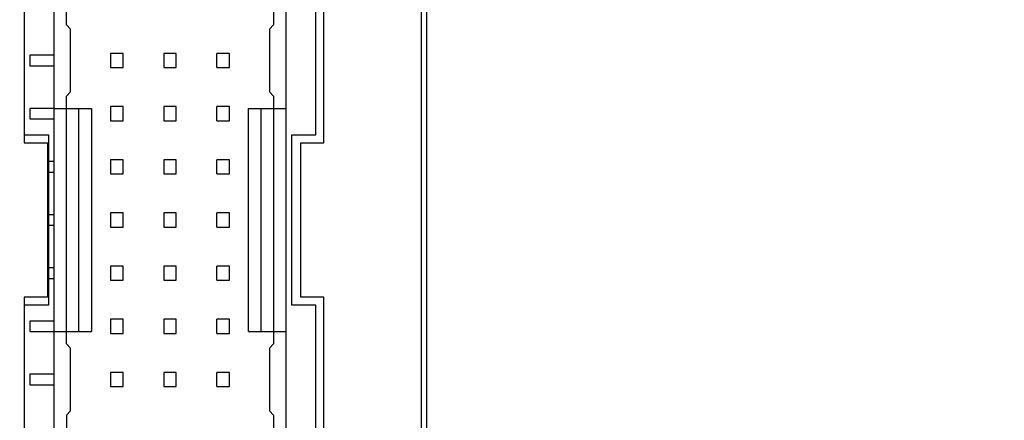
# Model space of a CAD drawing. Header units: inches. Extents: x 0 to 34, y 0 to 22.
# Tile 9 of 35: x 8.8 to 12.5, y 9.2 to 10.7. Entities that reach past the tile are written whole.
import ezdxf

# ---------------------------------------------------------------- set-up
doc = ezdxf.new("R2010")
doc.units = ezdxf.units.IN
doc.header["$LTSCALE"] = 1.87
doc.header["$MEASUREMENT"] = 0
doc.layers.get('0').update_dxf_attribs({"linetype": 'CONTINUOUS'})
doc.layers.add('DIMENSIONS', color=7, linetype='CONTINUOUS')
doc.styles.get("Standard").update_dxf_attribs({"font": 'txt', "width": 0.8})
doc.dimstyles.new('DIMSTYLE_2', dxfattribs={"dimtxt": 0.125, "dimasz": 0.18, "dimexe": 0.18, "dimexo": 0.0625, "dimgap": 0.09, "dimtad": 0, "dimtih": 1, "dimtoh": 1, "dimdec": 3, "dimlfac": 0.5, "dimzin": 4, "dimdsep": 46, "dimtxsty": 'STANDARD', "dimblk": '_FILLED', "dimblk1": '_FILLED', "dimblk2": '_FILLED', "dimcen": 0.09, "dimadec": 0, "dimazin": 0, "dimtp": 0.01, "dimtm": 0.01, "dimtfac": 1, "dimtdec": 3, "dimtofl": 0, "dimtmove": 0, "dimatfit": 3, "dimldrblk": '_FILLED', "dimfxl": 1, "dimtolj": 1, "dimtzin": 4, "dimarcsym": 0})

# ---------------------------------------------------------------- blocks, each defined once
blk = doc.blocks.new('*D7')
at = {"layer": 'DIMENSIONS', "color": 2, "linetype": 'CONTINUOUS'}
blk.add_line((10.4175, 16.2964), (11.031, 16.2964), dxfattribs=at)
at = {"layer": 'DIMENSIONS', "color": 2, "linetype": 'CONTINUOUS', "insert": (11.0935, 16.3589), "char_height": 0.125, "width": 1.425, "attachment_point": 1, "line_spacing_factor": 0.9}
blk.add_mtext('4.942{\\Ftxt.shx;\\W1.000000;\\H0.125000; }[125.53]', dxfattribs=at)
blk = doc.blocks.new('_FILLED')
at = {"color": 0, "linetype": 'BYBLOCK'}
blk.add_solid([(0, 0), (-1, 0.174), (-1, -0.174)], dxfattribs=at)
blk = doc.blocks.new('*D12')
at = {"layer": 'DIMENSIONS', "color": 2, "linetype": 'CONTINUOUS'}
blk.add_line((8.859, 14.7084), (7.9943, 14.7084), dxfattribs=at)
at = {"layer": 'DIMENSIONS', "color": 2, "linetype": 'CONTINUOUS', "insert": (7.9318, 14.7709), "char_height": 0.125, "width": 1.425, "attachment_point": 3, "line_spacing_factor": 0.9}
blk.add_mtext('4.148{\\Ftxt.shx;\\W1.000000;\\H0.125000; }[105.36]', dxfattribs=at)
blk = doc.blocks.new('*D17')
at = {"layer": 'DIMENSIONS', "color": 2, "linetype": 'CONTINUOUS'}
blk.add_line((10.236, 13.7624), (11.031, 13.7624), dxfattribs=at)
at = {"layer": 'DIMENSIONS', "color": 2, "linetype": 'CONTINUOUS', "insert": (11.0935, 13.8249), "char_height": 0.125, "width": 1.325, "attachment_point": 1, "line_spacing_factor": 0.9}
blk.add_mtext('3.675{\\Ftxt.shx;\\W1.000000;\\H0.125000; }[93.35]', dxfattribs=at)
blk = doc.blocks.new('*D18')
at = {"layer": 'DIMENSIONS', "color": 2, "linetype": 'CONTINUOUS'}
blk.add_line((10.236, 14.7444), (11.031, 14.7444), dxfattribs=at)
at = {"layer": 'DIMENSIONS', "color": 2, "linetype": 'CONTINUOUS', "insert": (11.0935, 14.8069), "char_height": 0.125, "width": 1.425, "attachment_point": 1, "line_spacing_factor": 0.9}
blk.add_mtext('4.166{\\Ftxt.shx;\\W1.000000;\\H0.125000; }[105.82]', dxfattribs=at)
blk = doc.blocks.new('*D19')
at = {"layer": 'DIMENSIONS', "color": 2, "linetype": 'CONTINUOUS'}
blk.add_line((10.13, 16.0524), (11.031, 16.0524), dxfattribs=at)
at = {"layer": 'DIMENSIONS', "color": 2, "linetype": 'CONTINUOUS', "insert": (11.0935, 16.1149), "char_height": 0.125, "width": 1.425, "attachment_point": 1, "line_spacing_factor": 0.9}
blk.add_mtext('4.820{\\Ftxt.shx;\\W1.000000;\\H0.125000; }[122.43]', dxfattribs=at)

msp = doc.modelspace()

# ---------------------------------------------------------------- linework, layer by layer
at = {"color": 7, "linetype": 'CONTINUOUS'}
for p, q in [((10.3435, 16.2964), (10.3435, 6.1684)), ((10.3235, 16.2364), (10.3235, 6.2284)), ((8.9417, 14.7084), (8.9417, 7.7544)), ((9.8157, 7.7544), (9.8157, 14.7084)), ((8.9889, 10.6663), (8.9889, 11.7986)), ((9.7685, 11.7986), (9.7685, 10.6663)), ((8.8295, 10.8424), (8.8295, 10.2224)), ((9.9575, 10.2224), (9.9575, 10.8424)), ((9.9275, 10.2524), (9.9275, 10.8124)), ((9.0047, 10.6505), (8.9889, 10.6663)), ((9.0047, 10.4143), (9.0047, 10.6505)), ((9.7685, 10.6663), (9.7527, 10.6505)), ((9.7527, 10.6505), (9.7527, 10.4143)), ((8.8511, 10.5521), (8.8511, 10.5127)), ((8.9417, 10.5521), (8.8511, 10.5521)), ((9.2023, 10.5592), (9.1551, 10.5592)), ((9.1551, 10.5592), (9.1551, 10.5056)), ((9.2023, 10.5056), (9.2023, 10.5592)), ((9.4023, 10.5592), (9.3551, 10.5592)), ((9.3551, 10.5592), (9.3551, 10.5056)), ((9.4023, 10.5056), (9.4023, 10.5592)), ((9.6023, 10.5592), (9.5551, 10.5592)), ((9.5551, 10.5057), (9.5551, 10.5592)), ((9.6023, 10.5057), (9.6023, 10.5592)), ((8.8511, 10.5127), (8.9417, 10.5127)), ((9.1551, 10.5056), (9.2023, 10.5056)), ((9.3551, 10.5056), (9.4023, 10.5056)), ((9.5551, 10.5057), (9.6023, 10.5057)), ((8.9889, 10.3986), (9.0047, 10.4143)), ((9.7527, 10.4143), (9.7685, 10.3986)), ((8.9889, 9.4663), (8.9889, 10.3986)), ((9.7685, 10.3986), (9.7685, 9.4663)), ((8.8511, 10.3521), (8.8511, 10.3127)), ((8.9417, 10.3521), (8.8511, 10.3521)), ((8.9417, 10.3513), (9.0834, 10.3513)), ((9.0362, 9.5135), (9.0362, 10.3513)), ((9.0834, 10.3513), (9.0834, 9.5135)), ((9.2023, 10.3592), (9.1551, 10.3592)), ((9.1551, 10.3592), (9.1551, 10.3056)), ((9.2023, 10.3056), (9.2023, 10.3592)), ((9.4023, 10.3592), (9.3551, 10.3592)), ((9.3551, 10.3592), (9.3551, 10.3056)), ((9.4023, 10.3056), (9.4023, 10.3592)), ((9.6023, 10.3592), (9.5551, 10.3592)), ((9.5551, 10.3057), (9.5551, 10.3592)), ((9.6023, 10.3057), (9.6023, 10.3592)), ((9.674, 10.3513), (9.8157, 10.3513)), ((9.674, 9.5135), (9.674, 10.3513)), ((9.7212, 9.5135), (9.7212, 10.3513)), ((8.8511, 10.3127), (8.9417, 10.3127)), ((9.1551, 10.3056), (9.2023, 10.3056)), ((9.3551, 10.3056), (9.4023, 10.3056)), ((9.5551, 10.3057), (9.6023, 10.3057)), ((8.8295, 10.2524), (8.9215, 10.2524)), ((8.9215, 10.2524), (8.9215, 9.6124)), ((9.8375, 10.2524), (9.9275, 10.2524)), ((9.8375, 9.6124), (9.8375, 10.2524)), ((8.8295, 10.2224), (8.9175, 10.2224)), ((8.9175, 10.2224), (8.9175, 9.6424)), ((9.8715, 10.2224), (9.9575, 10.2224)), ((9.8715, 9.6424), (9.8715, 10.2224)), ((9.2023, 10.1592), (9.1551, 10.1592)), ((9.1551, 10.1592), (9.1551, 10.1056)), ((9.2023, 10.1056), (9.2023, 10.1592)), ((9.4023, 10.1592), (9.3551, 10.1592)), ((9.3551, 10.1592), (9.3551, 10.1056)), ((9.4023, 10.1056), (9.4023, 10.1592)), ((9.6023, 10.1592), (9.5551, 10.1592)), ((9.5551, 10.1057), (9.5551, 10.1592)), ((9.6023, 10.1057), (9.6023, 10.1592)), ((8.9417, 10.1521), (8.9215, 10.1521)), ((8.9215, 10.1127), (8.9417, 10.1127)), ((9.1551, 10.1056), (9.2023, 10.1056)), ((9.3551, 10.1056), (9.4023, 10.1056)), ((9.5551, 10.1057), (9.6023, 10.1057)), ((8.9417, 9.9521), (8.9215, 9.9521)), ((9.2023, 9.9592), (9.1551, 9.9592)), ((9.1551, 9.9592), (9.1551, 9.9056)), ((9.2023, 9.9056), (9.2023, 9.9592)), ((9.4023, 9.9592), (9.3551, 9.9592)), ((9.3551, 9.9592), (9.3551, 9.9056)), ((9.4023, 9.9056), (9.4023, 9.9592)), ((9.6023, 9.9592), (9.5551, 9.9592)), ((9.5551, 9.9057), (9.5551, 9.9592)), ((9.6023, 9.9057), (9.6023, 9.9592)), ((8.9215, 9.9127), (8.9417, 9.9127)), ((9.1551, 9.9056), (9.2023, 9.9056)), ((9.3551, 9.9056), (9.4023, 9.9056)), ((9.5551, 9.9057), (9.6023, 9.9057)), ((8.9417, 9.7521), (8.9215, 9.7521)), ((9.2023, 9.7592), (9.1551, 9.7592)), ((9.1551, 9.7592), (9.1551, 9.7056)), ((9.2023, 9.7056), (9.2023, 9.7592)), ((9.4023, 9.7592), (9.3551, 9.7592)), ((9.3551, 9.7592), (9.3551, 9.7056)), ((9.4023, 9.7056), (9.4023, 9.7592)), ((9.6023, 9.7592), (9.5551, 9.7592)), ((9.5551, 9.7057), (9.5551, 9.7592)), ((9.6023, 9.7057), (9.6023, 9.7592)), ((8.9215, 9.7127), (8.9417, 9.7127)), ((9.1551, 9.7056), (9.2023, 9.7056)), ((9.3551, 9.7056), (9.4023, 9.7056)), ((9.5551, 9.7057), (9.6023, 9.7057)), ((8.9175, 9.6424), (8.8295, 9.6424)), ((8.8295, 9.6424), (8.8295, 9.0224)), ((9.9575, 9.6424), (9.8715, 9.6424)), ((9.9575, 9.0224), (9.9575, 9.6424)), ((8.9215, 9.6124), (8.8295, 9.6124)), ((9.9275, 9.6124), (9.8375, 9.6124)), ((9.9275, 9.0524), (9.9275, 9.6124)), ((8.9417, 9.5521), (8.8511, 9.5521)), ((8.8511, 9.5521), (8.8511, 9.5127)), ((9.2023, 9.5592), (9.1551, 9.5592)), ((9.1551, 9.5592), (9.1551, 9.5056)), ((9.2023, 9.5056), (9.2023, 9.5592)), ((9.4023, 9.5592), (9.3551, 9.5592)), ((9.3551, 9.5592), (9.3551, 9.5056)), ((9.4023, 9.5056), (9.4023, 9.5592)), ((9.6023, 9.5592), (9.5551, 9.5592)), ((9.5551, 9.5057), (9.5551, 9.5592)), ((9.6023, 9.5057), (9.6023, 9.5592)), ((8.8511, 9.5127), (8.9417, 9.5127)), ((8.9417, 9.5135), (9.0834, 9.5135)), ((9.1551, 9.5056), (9.2023, 9.5056)), ((9.3551, 9.5056), (9.4023, 9.5056)), ((9.5551, 9.5057), (9.6023, 9.5057)), ((9.674, 9.5135), (9.8157, 9.5135)), ((9.0047, 9.4505), (8.9889, 9.4663)), ((9.0047, 9.2143), (9.0047, 9.4505)), ((9.7685, 9.4663), (9.7527, 9.4505)), ((9.7527, 9.4505), (9.7527, 9.2143)), ((8.9417, 9.3521), (8.8511, 9.3521)), ((8.8511, 9.3521), (8.8511, 9.3127)), ((9.2023, 9.3592), (9.1551, 9.3592)), ((9.1551, 9.3592), (9.1551, 9.3056)), ((9.2023, 9.3056), (9.2023, 9.3592)), ((9.4023, 9.3592), (9.3551, 9.3592)), ((9.3551, 9.3592), (9.3551, 9.3056)), ((9.4023, 9.3056), (9.4023, 9.3592)), ((9.6023, 9.3592), (9.5551, 9.3592)), ((9.5551, 9.3057), (9.5551, 9.3592)), ((9.6023, 9.3057), (9.6023, 9.3592)), ((8.8511, 9.3127), (8.9417, 9.3127)), ((9.1551, 9.3056), (9.2023, 9.3056)), ((9.3551, 9.3056), (9.4023, 9.3056)), ((9.5551, 9.3057), (9.6023, 9.3057)), ((8.9889, 9.1986), (9.0047, 9.2143)), ((8.9889, 9.1986), (8.9889, 7.8293)), ((9.7527, 9.2143), (9.7685, 9.1986)), ((9.7685, 9.1986), (9.7685, 7.908))]:
    msp.add_line(p, q, dxfattribs=at)

# ---------------------------------------------------------------- dimensions: what is measured, and where the dimension line sits
at = {"layer": 'DIMENSIONS', "color": 2, "linetype": 'CONTINUOUS'}
for feature_location, offset, origin, picture, middle in [((10.4175, 16.2964), (0.6136, 0), (9.0435, 6.4124), '*D7', (11.806, 16.2964)), ((10.13, 16.0524), (0.901, 0), (10.0675, 6.4124), '*D19', (11.806, 16.0524)), ((10.236, 14.7444), (0.795, 0), (10.1735, 6.4124), '*D18', (11.806, 14.7444)), ((8.859, 14.7084), (-0.8647, 0), (8.9215, 6.4124), '*D12', (6.9193, 14.7084)), ((10.236, 13.7624), (0.795, 0), (10.1735, 6.4124), '*D17', (11.756, 13.7624))]:
    dim = msp.add_ordinate_dim(feature_location=feature_location, offset=offset, dtype=0, origin=origin, dimstyle='DIMSTYLE_2', dxfattribs=at)
    dim.commit()
    dim.dimension.update_dxf_attribs({"geometry": picture, "text_midpoint": middle})

doc.saveas('drawing.dxf')
